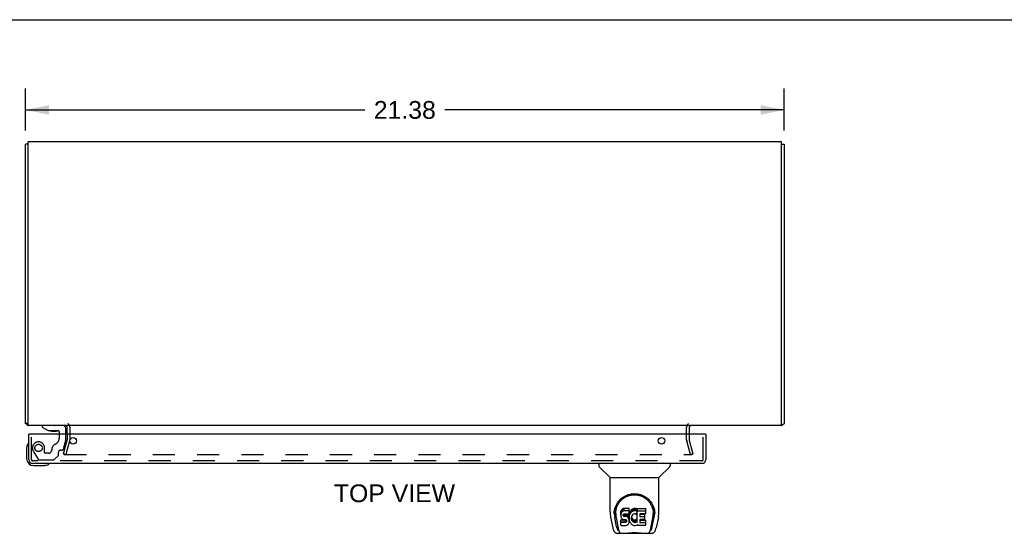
# Model space of a CAD drawing. Header units: inches. Extents: x 0 to 113, y 0 to 73.
# Tile 6 of 7: x 29 to 57, y 59 to 73. Entities that reach past the tile are written whole.
import ezdxf

# ---------------------------------------------------------------- set-up
doc = ezdxf.new("R2010")
doc.units = ezdxf.units.IN
doc.header["$LTSCALE"] = 6.233333
doc.header["$MEASUREMENT"] = 0
doc.linetypes.add('HIDDEN', pattern=[0.2, 0.1, -0.1])
doc.layers.get('0').update_dxf_attribs({"linetype": 'CONTINUOUS'})
for name, color, linetype in [('DEFAULT_2', 8, 'HIDDEN'), ('DIMENSIONS', 7, 'CONTINUOUS'), ('DOOR_ASSEMBLY', 7, 'CONTINUOUS')]:
    doc.layers.add(name, color=color, linetype=linetype)
doc.styles.get("Standard").update_dxf_attribs({"font": 'arial.ttf'})
doc.dimstyles.new('DIMSTYLE_1', dxfattribs={"dimtxt": 0.5, "dimasz": 0.666667, "dimexe": 0.09, "dimexo": 0.07, "dimgap": 0.0375, "dimtad": 0, "dimtih": 1, "dimtoh": 1, "dimzin": 4, "dimdsep": 46, "dimtxsty": 'Standard', "dimblk": '_FILLED', "dimblk1": '_FILLED', "dimblk2": '_FILLED', "dimcen": 0.09, "dimadec": 3, "dimazin": 1, "dimtfac": 1, "dimtdec": 3, "dimtofl": 0, "dimtmove": 0, "dimatfit": 3, "dimldrblk": '_FILLED', "dimfxl": 0, "dimtolj": 1, "dimtzin": 4, "dimarcsym": 0})

# ---------------------------------------------------------------- blocks, each defined once
blk = doc.blocks.new('_FILLED')
at = {"color": 0, "linetype": 'ByBlock'}
blk.add_solid([(0, 0), (-1, 0.2), (-1, -0.2)], dxfattribs=at)
blk = doc.blocks.new('*D2')
at = {"layer": 'DIMENSIONS', "color": 2, "linetype": 'Continuous'}
for p, q in [((29.092, 70.21), (29.092, 71.389)), ((50.467, 70.21), (50.467, 71.389)), ((29.092, 70.789), (38.656, 70.789)), ((50.467, 70.789), (40.903, 70.789))]:
    blk.add_line(p, q, dxfattribs=at)
at = {"layer": 'DIMENSIONS', "color": 2, "linetype": 'Continuous', "xscale": 0.6666666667, "yscale": 0.6666666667, "zscale": 0.6666666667, "rotation": 180}
blk.add_blockref('_FILLED', (29.092, 70.789), dxfattribs=at)
at = {"layer": 'DIMENSIONS', "color": 2, "linetype": 'Continuous', "xscale": 0.6666666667, "yscale": 0.6666666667, "zscale": 0.6666666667}
blk.add_blockref('_FILLED', (50.467, 70.789), dxfattribs=at)
at = {"layer": 'DIMENSIONS', "color": 2, "linetype": 'Continuous', "insert": (39.779, 71.039), "char_height": 0.5, "width": 1.74721, "attachment_point": 2, "line_spacing_factor": 0.9}
blk.add_mtext('21.38', dxfattribs=at)

msp = doc.modelspace()

# ---------------------------------------------------------------- linework, layer by layer
at = {"color": 7, "linetype": 'Continuous'}
for p, q in [((0, 73.333), (113.333, 73.333)), ((29.167, 69.824), (29.092, 69.824)), ((50.392, 69.824), (50.467, 69.824)), ((29.167, 61.95), (29.092, 61.95))]:
    msp.add_line(p, q, dxfattribs=at)
at = {"color": 3, "linetype": 'Continuous'}
for p, q in [((29.092, 61.95), (29.092, 69.824)), ((29.167, 61.887), (29.167, 69.887)), ((50.392, 69.887), (29.167, 69.887)), ((50.392, 61.887), (50.392, 69.887)), ((50.467, 69.824), (50.467, 61.95)), ((50.392, 61.887), (29.167, 61.887)), ((50.448, 61.933), (50.452, 61.935)), ((30.267, 61.644), (30.267, 61.845)), ((47.792, 61.845), (47.792, 61.644))]:
    msp.add_line(p, q, dxfattribs=at)
for points in [[(29.106, 61.935), (29.104, 61.937), (29.102, 61.938), (29.1, 61.939), (29.098, 61.94), (29.096, 61.941), (29.095, 61.943), (29.094, 61.944), (29.093, 61.945), (29.092, 61.947), (29.092, 61.948), (29.092, 61.949), (29.092, 61.95)], [(29.123, 61.924), (29.121, 61.926), (29.119, 61.927), (29.117, 61.929), (29.115, 61.93), (29.113, 61.932), (29.111, 61.933), (29.106, 61.935)], [(50.436, 61.924), (50.436, 61.925), (50.437, 61.925), (50.438, 61.926), (50.438, 61.927), (50.439, 61.927), (50.44, 61.928), (50.441, 61.929), (50.442, 61.929), (50.443, 61.93), (50.444, 61.931), (50.446, 61.932), (50.447, 61.932), (50.448, 61.933)], [(50.452, 61.935), (50.454, 61.936), (50.455, 61.937), (50.456, 61.937), (50.457, 61.938), (50.458, 61.939), (50.459, 61.939), (50.46, 61.94), (50.461, 61.94), (50.461, 61.941), (50.462, 61.941), (50.463, 61.942), (50.463, 61.942), (50.464, 61.943), (50.464, 61.943), (50.465, 61.944), (50.465, 61.944), (50.465, 61.945), (50.465, 61.945), (50.466, 61.946), (50.466, 61.946), (50.466, 61.947), (50.466, 61.947), (50.466, 61.947), (50.466, 61.948), (50.467, 61.948), (50.467, 61.949), (50.467, 61.949), (50.467, 61.95)]]:
    msp.add_lwpolyline(points, dxfattribs=at)
for centre, radius, start, end in [((29.209, 62.004), 0.117, 222.5569, 248.9579), ((30.225, 61.845), 0.042, 0, 90), ((47.834, 61.845), 0.042, 90, 180), ((50.35, 62.004), 0.117, 291.0374, 317.4431)]:
    msp.add_arc(centre, radius, start, end, dxfattribs=at)
at = {"layer": 'DEFAULT_2', "color": 8, "linetype": 'HIDDEN'}
for p, q in [((30.267, 61.644), (30.267, 61.486)), ((30.342, 61.845), (30.342, 61.486)), ((47.717, 61.486), (47.717, 61.845)), ((47.792, 61.644), (47.792, 61.486)), ((30.162, 61.093), (30.266, 61.479)), ((30.338, 61.46), (30.235, 61.074)), ((47.824, 61.074), (47.72, 61.46)), ((47.793, 61.479), (47.896, 61.093)), ((30.162, 61.093), (30.235, 61.074)), ((30.169, 61.093), (30.169, 61.092)), ((30.189, 61.074), (47.869, 61.074)), ((47.896, 61.093), (47.824, 61.074))]:
    msp.add_line(p, q, dxfattribs=at)
for points in [[(30.17, 61.098), (30.17, 61.096), (30.169, 61.094), (30.169, 61.093)], [(30.169, 61.092), (30.17, 61.09), (30.17, 61.088), (30.171, 61.087), (30.171, 61.085), (30.172, 61.083), (30.174, 61.081), (30.175, 61.08), (30.176, 61.079), (30.178, 61.077), (30.18, 61.076), (30.182, 61.076)], [(30.189, 61.074), (30.187, 61.074), (30.185, 61.074), (30.183, 61.075), (30.182, 61.076)], [(47.889, 61.093), (47.889, 61.092), (47.889, 61.09), (47.888, 61.088), (47.888, 61.087), (47.887, 61.085), (47.886, 61.083), (47.885, 61.081), (47.883, 61.08), (47.882, 61.079), (47.88, 61.077), (47.879, 61.076), (47.877, 61.076), (47.875, 61.075), (47.873, 61.074), (47.871, 61.074), (47.869, 61.074)], [(47.888, 61.098), (47.889, 61.096), (47.889, 61.094), (47.889, 61.093)]]:
    msp.add_lwpolyline(points, dxfattribs=at)
for centre, radius, start, end in [((30.225, 61.845), 0.117, 0, 56.9002), ((47.834, 61.845), 0.117, 123.0998, 180), ((30.242, 61.486), 0.025, 345, 360), ((30.242, 61.486), 0.1, 345, 360), ((47.817, 61.486), 0.1, 180, 195), ((47.817, 61.486), 0.025, 180, 195)]:
    msp.add_arc(centre, radius, start, end, dxfattribs=at)
at = {"layer": 'DOOR_ASSEMBLY', "color": 7, "linetype": 'Continuous'}
for p, q in [((29.56, 61.887), (29.56, 61.848)), ((29.201, 61.644), (29.186, 61.644)), ((29.56, 61.848), (29.736, 61.749)), ((29.736, 61.749), (30.013, 61.749)), ((29.825, 61.732), (29.965, 61.732)), ((30.044, 61.718), (30.044, 61.644)), ((30.229, 61.644), (30.229, 61.808)), ((48.246, 61.644), (48.261, 61.644)), ((29.126, 61.248), (29.126, 60.959)), ((29.326, 60.759), (29.616, 60.759)), ((29.653, 60.761), (29.616, 60.759)), ((45.245, 60.819), (45.245, 60.756)), ((47.253, 60.819), (47.253, 60.756)), ((45.554, 60.431), (45.256, 60.728)), ((46.943, 60.431), (47.241, 60.728)), ((45.56, 60.425), (46.938, 60.425)), ((45.56, 59.453), (45.56, 60.425)), ((46.938, 59.454), (46.938, 60.425)), ((45.678, 59.411), (45.678, 59.411)), ((45.678, 59.398), (45.678, 59.398)), ((45.685, 59.485), (45.684, 59.421)), ((45.722, 59.411), (45.722, 59.388)), ((45.864, 59.457), (45.863, 59.433)), ((45.863, 59.366), (45.863, 59.433)), ((45.864, 59.39), (45.863, 59.366)), ((45.863, 59.366), (45.863, 59.342)), ((45.869, 59.48), (45.864, 59.457)), ((45.864, 59.39), (45.864, 59.457)), ((45.869, 59.413), (45.864, 59.39)), ((45.879, 59.502), (45.869, 59.48)), ((45.869, 59.413), (45.869, 59.48)), ((45.879, 59.436), (45.869, 59.413)), ((45.892, 59.522), (45.879, 59.502)), ((45.879, 59.436), (45.879, 59.502)), ((45.892, 59.455), (45.879, 59.436)), ((45.901, 59.53), (45.892, 59.522)), ((45.892, 59.455), (45.892, 59.522)), ((45.901, 59.463), (45.892, 59.455)), ((45.911, 59.537), (45.901, 59.53)), ((45.901, 59.463), (45.901, 59.53)), ((45.911, 59.47), (45.901, 59.463)), ((45.932, 59.546), (45.911, 59.537)), ((45.911, 59.47), (45.911, 59.537)), ((45.932, 59.479), (45.911, 59.47)), ((45.956, 59.554), (45.932, 59.546)), ((45.932, 59.479), (45.932, 59.546)), ((45.956, 59.487), (45.932, 59.479)), ((45.934, 59.369), (45.936, 59.384)), ((45.934, 59.347), (45.934, 59.369)), ((45.934, 59.354), (45.934, 59.369)), ((45.936, 59.384), (45.939, 59.391)), ((45.937, 59.34), (45.937, 59.384)), ((45.939, 59.391), (45.945, 59.396)), ((45.941, 59.334), (45.941, 59.392)), ((45.945, 59.396), (45.96, 59.4)), ((45.962, 59.392), (45.947, 59.396)), ((45.947, 59.396), (45.947, 59.396)), ((45.947, 59.329), (45.947, 59.396)), ((46.095, 59.554), (45.956, 59.554)), ((45.956, 59.487), (45.956, 59.554)), ((46.095, 59.487), (45.956, 59.487)), ((45.96, 59.4), (45.974, 59.402)), ((45.986, 59.393), (45.962, 59.392)), ((45.962, 59.325), (45.962, 59.392)), ((45.974, 59.402), (46.087, 59.402)), ((46.01, 59.392), (45.986, 59.393)), ((45.986, 59.326), (45.986, 59.393)), ((46.033, 59.386), (46.01, 59.392)), ((46.01, 59.325), (46.01, 59.392)), ((46.044, 59.382), (46.033, 59.386)), ((46.033, 59.32), (46.033, 59.386)), ((46.054, 59.375), (46.044, 59.382)), ((46.044, 59.315), (46.044, 59.382)), ((46.071, 59.358), (46.054, 59.375)), ((46.054, 59.308), (46.054, 59.375)), ((46.084, 59.338), (46.071, 59.358)), ((46.071, 59.291), (46.071, 59.358)), ((46.087, 59.402), (46.093, 59.402)), ((46.093, 59.402), (46.095, 59.407)), ((46.097, 59.511), (46.095, 59.554)), ((46.095, 59.487), (46.095, 59.554)), ((46.097, 59.444), (46.095, 59.487)), ((46.095, 59.407), (46.096, 59.42)), ((46.099, 59.39), (46.095, 59.345)), ((46.096, 59.42), (46.097, 59.444)), ((46.097, 59.444), (46.097, 59.511)), ((46.103, 59.412), (46.099, 59.39)), ((46.099, 59.323), (46.099, 59.39)), ((46.11, 59.433), (46.103, 59.412)), ((46.103, 59.345), (46.103, 59.412)), ((46.11, 59.366), (46.103, 59.345)), ((46.118, 59.454), (46.11, 59.433)), ((46.11, 59.366), (46.11, 59.433)), ((46.118, 59.387), (46.11, 59.366)), ((46.129, 59.473), (46.118, 59.454)), ((46.118, 59.387), (46.118, 59.454)), ((46.129, 59.406), (46.118, 59.387)), ((46.142, 59.491), (46.129, 59.473)), ((46.129, 59.406), (46.129, 59.473)), ((46.142, 59.424), (46.129, 59.406)), ((46.157, 59.508), (46.142, 59.491)), ((46.142, 59.424), (46.142, 59.491)), ((46.157, 59.441), (46.142, 59.424)), ((46.173, 59.523), (46.157, 59.508)), ((46.157, 59.441), (46.157, 59.508)), ((46.173, 59.456), (46.157, 59.441)), ((46.191, 59.536), (46.173, 59.523)), ((46.173, 59.456), (46.173, 59.523)), ((46.191, 59.469), (46.173, 59.456)), ((46.192, 59.369), (46.178, 59.345)), ((46.211, 59.545), (46.191, 59.536)), ((46.191, 59.469), (46.191, 59.536)), ((46.211, 59.478), (46.191, 59.469)), ((46.2, 59.379), (46.192, 59.369)), ((46.211, 59.386), (46.2, 59.379)), ((46.233, 59.55), (46.211, 59.545)), ((46.211, 59.478), (46.211, 59.545)), ((46.233, 59.483), (46.211, 59.478)), ((46.236, 59.397), (46.211, 59.386)), ((46.255, 59.552), (46.233, 59.55)), ((46.233, 59.483), (46.233, 59.55)), ((46.255, 59.485), (46.233, 59.483)), ((46.249, 59.4), (46.236, 59.397)), ((46.262, 59.4), (46.249, 59.4)), ((46.255, 59.552), (46.278, 59.552)), ((46.255, 59.485), (46.255, 59.552)), ((46.278, 59.485), (46.255, 59.485)), ((46.275, 59.397), (46.262, 59.4)), ((46.288, 59.392), (46.275, 59.397)), ((46.289, 59.55), (46.278, 59.552)), ((46.278, 59.485), (46.278, 59.552)), ((46.289, 59.483), (46.278, 59.485)), ((46.3, 59.547), (46.289, 59.55)), ((46.289, 59.483), (46.289, 59.55)), ((46.3, 59.48), (46.289, 59.483)), ((46.32, 59.463), (46.294, 59.395)), ((46.318, 59.535), (46.3, 59.547)), ((46.3, 59.48), (46.3, 59.547)), ((46.318, 59.468), (46.3, 59.48)), ((46.318, 59.535), (46.318, 59.468)), ((46.32, 59.531), (46.32, 59.468)), ((46.328, 59.552), (46.565, 59.552)), ((46.328, 59.16), (46.328, 59.552)), ((46.328, 59.485), (46.565, 59.485)), ((46.399, 59.397), (46.399, 59.33)), ((46.565, 59.401), (46.403, 59.401)), ((46.403, 59.392), (46.534, 59.392)), ((46.539, 59.247), (46.539, 59.387)), ((46.57, 59.406), (46.57, 59.547)), ((46.812, 59.485), (46.814, 59.421)), ((46.819, 59.411), (46.819, 59.411)), ((46.82, 59.398), (46.82, 59.398)), ((45.575, 59.31), (45.64, 59.005)), ((45.747, 59.033), (45.694, 59.303)), ((45.731, 59.29), (45.788, 58.997)), ((45.863, 59.342), (45.867, 59.319)), ((45.865, 59.08), (45.865, 59.222)), ((45.867, 59.319), (45.876, 59.296)), ((45.929, 59.227), (45.87, 59.226)), ((45.87, 59.16), (45.87, 59.226)), ((45.929, 59.16), (45.87, 59.16)), ((45.876, 59.296), (45.888, 59.276)), ((45.888, 59.276), (45.905, 59.259)), ((45.905, 59.259), (45.925, 59.246)), ((45.925, 59.246), (45.936, 59.242)), ((45.99, 59.227), (45.929, 59.227)), ((45.929, 59.16), (45.929, 59.227)), ((45.99, 59.16), (45.929, 59.16)), ((45.934, 59.347), (45.934, 59.354)), ((45.937, 59.34), (45.934, 59.347)), ((45.936, 59.242), (45.947, 59.24)), ((45.941, 59.334), (45.937, 59.34)), ((45.947, 59.329), (45.941, 59.334)), ((45.962, 59.325), (45.947, 59.329)), ((45.947, 59.24), (45.995, 59.239)), ((45.986, 59.326), (45.962, 59.325)), ((46.01, 59.325), (45.986, 59.326)), ((46.005, 59.228), (45.99, 59.227)), ((45.99, 59.16), (45.99, 59.227)), ((46.005, 59.162), (45.99, 59.16)), ((45.995, 59.239), (46.003, 59.238)), ((46.003, 59.238), (46.01, 59.236)), ((46.011, 59.232), (46.005, 59.228)), ((46.005, 59.162), (46.005, 59.228)), ((46.011, 59.165), (46.005, 59.162)), ((46.033, 59.32), (46.01, 59.325)), ((46.01, 59.236), (46.016, 59.231)), ((46.013, 59.233), (46.011, 59.232)), ((46.011, 59.165), (46.011, 59.232)), ((46.017, 59.17), (46.011, 59.165)), ((46.016, 59.231), (46.02, 59.225)), ((46.017, 59.17), (46.017, 59.23)), ((46.026, 59.182), (46.017, 59.17)), ((46.02, 59.225), (46.027, 59.212)), ((46.026, 59.182), (46.026, 59.214)), ((46.029, 59.189), (46.026, 59.182)), ((46.026, 59.077), (46.037, 59.081)), ((46.027, 59.212), (46.029, 59.197)), ((46.029, 59.189), (46.029, 59.201)), ((46.029, 59.197), (46.029, 59.189)), ((46.044, 59.315), (46.033, 59.32)), ((46.037, 59.081), (46.057, 59.095)), ((46.054, 59.308), (46.044, 59.315)), ((46.071, 59.291), (46.054, 59.308)), ((46.057, 59.095), (46.074, 59.112)), ((46.084, 59.271), (46.071, 59.291)), ((46.074, 59.112), (46.081, 59.122)), ((46.081, 59.122), (46.086, 59.132)), ((46.094, 59.316), (46.084, 59.338)), ((46.084, 59.271), (46.084, 59.338)), ((46.094, 59.249), (46.084, 59.271)), ((46.086, 59.132), (46.095, 59.155)), ((46.095, 59.312), (46.094, 59.316)), ((46.094, 59.249), (46.094, 59.316)), ((46.1, 59.226), (46.094, 59.249)), ((46.095, 59.278), (46.095, 59.345)), ((46.099, 59.323), (46.095, 59.278)), ((46.095, 59.278), (46.096, 59.256)), ((46.095, 59.155), (46.101, 59.178)), ((46.096, 59.256), (46.099, 59.234)), ((46.103, 59.345), (46.099, 59.323)), ((46.099, 59.234), (46.103, 59.212)), ((46.102, 59.202), (46.1, 59.226)), ((46.101, 59.178), (46.102, 59.202)), ((46.102, 59.202), (46.102, 59.217)), ((46.103, 59.212), (46.11, 59.191)), ((46.11, 59.191), (46.132, 59.152)), ((46.132, 59.152), (46.144, 59.133)), ((46.144, 59.133), (46.159, 59.117)), ((46.159, 59.117), (46.176, 59.102)), ((46.165, 59.294), (46.164, 59.267)), ((46.164, 59.267), (46.165, 59.254)), ((46.168, 59.321), (46.165, 59.294)), ((46.165, 59.254), (46.165, 59.294)), ((46.165, 59.254), (46.169, 59.241)), ((46.167, 59.314), (46.169, 59.308)), ((46.172, 59.334), (46.168, 59.321)), ((46.169, 59.308), (46.179, 59.283)), ((46.169, 59.241), (46.169, 59.308)), ((46.169, 59.241), (46.179, 59.216)), ((46.178, 59.345), (46.172, 59.334)), ((46.176, 59.102), (46.193, 59.088)), ((46.179, 59.283), (46.192, 59.26)), ((46.179, 59.216), (46.179, 59.283)), ((46.179, 59.216), (46.192, 59.193)), ((46.192, 59.26), (46.201, 59.25)), ((46.192, 59.193), (46.192, 59.26)), ((46.192, 59.193), (46.201, 59.183)), ((46.193, 59.088), (46.203, 59.083)), ((46.201, 59.25), (46.211, 59.241)), ((46.201, 59.183), (46.201, 59.25)), ((46.201, 59.183), (46.211, 59.174)), ((46.203, 59.083), (46.213, 59.079)), ((46.211, 59.241), (46.222, 59.234)), ((46.211, 59.174), (46.211, 59.241)), ((46.211, 59.174), (46.222, 59.167)), ((46.213, 59.079), (46.235, 59.074)), ((46.222, 59.234), (46.234, 59.229)), ((46.222, 59.167), (46.222, 59.234)), ((46.222, 59.167), (46.234, 59.162)), ((46.234, 59.229), (46.248, 59.227)), ((46.234, 59.162), (46.234, 59.229)), ((46.234, 59.162), (46.248, 59.16)), ((46.248, 59.227), (46.261, 59.226)), ((46.248, 59.16), (46.248, 59.227)), ((46.248, 59.16), (46.261, 59.159)), ((46.261, 59.226), (46.274, 59.228)), ((46.261, 59.159), (46.261, 59.226)), ((46.261, 59.159), (46.274, 59.161)), ((46.274, 59.228), (46.287, 59.232)), ((46.274, 59.161), (46.274, 59.228)), ((46.274, 59.161), (46.287, 59.165)), ((46.279, 59.074), (46.301, 59.081)), ((46.287, 59.232), (46.299, 59.238)), ((46.287, 59.165), (46.287, 59.232)), ((46.287, 59.165), (46.299, 59.171)), ((46.299, 59.238), (46.31, 59.245)), ((46.299, 59.171), (46.299, 59.238)), ((46.299, 59.171), (46.31, 59.178)), ((46.301, 59.081), (46.32, 59.093)), ((46.31, 59.245), (46.31, 59.178)), ((46.317, 59.244), (46.328, 59.226)), ((46.317, 59.177), (46.328, 59.16)), ((46.33, 59.093), (46.32, 59.093)), ((46.32, 59.093), (46.32, 59.093)), ((46.33, 59.08), (46.33, 59.093)), ((46.4, 59.238), (46.4, 59.161)), ((46.403, 59.325), (46.534, 59.325)), ((46.534, 59.243), (46.404, 59.243)), ((46.404, 59.223), (46.566, 59.223)), ((46.404, 59.156), (46.566, 59.156)), ((46.57, 59.08), (46.57, 59.219)), ((46.709, 58.997), (46.766, 59.287)), ((46.75, 59.033), (46.803, 59.303)), ((46.766, 59.287), (46.767, 59.291)), ((46.923, 59.31), (46.857, 59.005)), ((45.764, 58.85), (46.733, 58.85)), ((45.764, 58.85), (45.764, 58.85)), ((45.806, 58.929), (45.799, 58.929)), ((45.804, 58.933), (45.808, 58.923)), ((45.808, 58.923), (45.808, 58.923)), ((45.85, 58.85), (45.844, 58.85)), ((45.85, 58.85), (45.849, 58.85)), ((45.87, 59.075), (46.014, 59.075)), ((46.014, 59.075), (46.026, 59.077)), ((46.235, 59.074), (46.257, 59.071)), ((46.257, 59.071), (46.279, 59.074)), ((46.566, 59.075), (46.335, 59.075)), ((46.648, 58.85), (46.647, 58.85)), ((46.689, 58.923), (46.69, 58.923)), ((46.69, 58.923), (46.693, 58.933)), ((46.699, 58.929), (46.692, 58.929))]:
    msp.add_line(p, q, dxfattribs=at)
at = {"layer": 'DOOR_ASSEMBLY', "color": 8, "linetype": 'HIDDEN'}
for p, q in [((30.15, 61.887), (29.56, 61.887)), ((29.261, 60.936), (29.261, 61.644)), ((30.044, 61.644), (30.044, 61.534)), ((30.229, 61.477), (30.229, 61.644)), ((48.186, 60.936), (48.186, 61.644)), ((30.161, 61.221), (30.229, 61.477)), ((29.312, 61.171), (29.447, 60.938)), ((29.633, 61.124), (29.633, 61.257)), ((29.743, 61.108), (29.649, 61.108)), ((29.906, 60.931), (30.021, 61.046)), ((30.027, 61.061), (30.027, 61.139)), ((30.086, 61.198), (30.131, 61.198)), ((48.144, 60.894), (29.303, 60.894)), ((29.473, 60.923), (29.885, 60.923))]:
    msp.add_line(p, q, dxfattribs=at)
at = {"layer": 'DOOR_ASSEMBLY', "color": 3, "linetype": 'Continuous'}
for p, q in [((29.186, 60.936), (29.186, 61.644)), ((48.246, 61.644), (29.201, 61.644)), ((48.261, 61.644), (48.261, 60.936)), ((48.144, 60.819), (29.303, 60.819))]:
    msp.add_line(p, q, dxfattribs=at)
at = {"layer": 'DOOR_ASSEMBLY', "color": 7, "linetype": 'Continuous'}
for points in [[(45.678, 59.411), (45.68, 59.452), (45.687, 59.502), (45.698, 59.549), (45.712, 59.593), (45.729, 59.635), (45.749, 59.674), (45.772, 59.711), (45.796, 59.746), (45.824, 59.779), (45.853, 59.81), (45.885, 59.838), (45.918, 59.864), (45.954, 59.887), (45.992, 59.908), (46.031, 59.926), (46.073, 59.941), (46.115, 59.953), (46.159, 59.962), (46.204, 59.967), (46.249, 59.969), (46.294, 59.967), (46.339, 59.962), (46.383, 59.953), (46.425, 59.941), (46.467, 59.926), (46.506, 59.907), (46.544, 59.887), (46.58, 59.863), (46.613, 59.837), (46.645, 59.809), (46.674, 59.779), (46.701, 59.746), (46.726, 59.711), (46.749, 59.674), (46.768, 59.634), (46.785, 59.592), (46.799, 59.548), (46.81, 59.501), (46.817, 59.452), (46.819, 59.411)], [(45.722, 59.411), (45.722, 59.431), (45.724, 59.455), (45.726, 59.48), (45.73, 59.503), (45.735, 59.527), (45.74, 59.55), (45.747, 59.573), (45.755, 59.595), (45.763, 59.616), (45.773, 59.637), (45.783, 59.658), (45.794, 59.677), (45.806, 59.696), (45.818, 59.714), (45.83, 59.732), (45.844, 59.748), (45.857, 59.764), (45.871, 59.779), (45.886, 59.793), (45.9, 59.807), (45.915, 59.819), (45.931, 59.831), (45.946, 59.842), (45.962, 59.853), (45.977, 59.863), (45.993, 59.872), (46.009, 59.88), (46.025, 59.888), (46.041, 59.895), (46.057, 59.902), (46.073, 59.908), (46.089, 59.913), (46.105, 59.918), (46.121, 59.922), (46.136, 59.926), (46.152, 59.929), (46.168, 59.932), (46.184, 59.934), (46.2, 59.936), (46.216, 59.937), (46.232, 59.938), (46.248, 59.938), (46.264, 59.938), (46.28, 59.937), (46.296, 59.936), (46.312, 59.934), (46.328, 59.932), (46.344, 59.929), (46.36, 59.926), (46.376, 59.923), (46.392, 59.918), (46.408, 59.914), (46.424, 59.908), (46.44, 59.902), (46.456, 59.896), (46.472, 59.889), (46.488, 59.881), (46.503, 59.872), (46.519, 59.863), (46.535, 59.854), (46.55, 59.843), (46.566, 59.832), (46.581, 59.82), (46.596, 59.807), (46.611, 59.794), (46.625, 59.78), (46.64, 59.765), (46.653, 59.749), (46.667, 59.732), (46.679, 59.715), (46.692, 59.697), (46.703, 59.678), (46.714, 59.658), (46.724, 59.638), (46.734, 59.617), (46.742, 59.595), (46.75, 59.573), (46.757, 59.55), (46.763, 59.527), (46.767, 59.504), (46.771, 59.48), (46.774, 59.456), (46.775, 59.431), (46.776, 59.411)], [(45.56, 59.453), (45.561, 59.42), (45.564, 59.38), (45.569, 59.341), (45.575, 59.31)], [(45.678, 59.398), (45.678, 59.403), (45.678, 59.411)], [(45.722, 59.388), (45.722, 59.372), (45.724, 59.343), (45.727, 59.315), (45.731, 59.29)], [(46.767, 59.291), (46.767, 59.294), (46.768, 59.297), (46.768, 59.3), (46.769, 59.303), (46.769, 59.306), (46.77, 59.309), (46.77, 59.313), (46.771, 59.316), (46.771, 59.32), (46.772, 59.324), (46.772, 59.327), (46.773, 59.331), (46.773, 59.335), (46.773, 59.339), (46.774, 59.343), (46.774, 59.348), (46.774, 59.352), (46.775, 59.357), (46.775, 59.361), (46.775, 59.366), (46.775, 59.371), (46.775, 59.376), (46.776, 59.381), (46.776, 59.386), (46.776, 59.411)], [(46.819, 59.411), (46.82, 59.404), (46.82, 59.398)], [(46.923, 59.31), (46.928, 59.34), (46.934, 59.38), (46.937, 59.42), (46.938, 59.454)], [(45.87, 59.226), (45.869, 59.226), (45.869, 59.226), (45.868, 59.226), (45.868, 59.226), (45.867, 59.226), (45.867, 59.226), (45.867, 59.225), (45.866, 59.225), (45.866, 59.225), (45.866, 59.224), (45.865, 59.224), (45.865, 59.223), (45.865, 59.223), (45.865, 59.222)], [(45.87, 59.16), (45.869, 59.16), (45.869, 59.159), (45.868, 59.159), (45.868, 59.159), (45.867, 59.159), (45.867, 59.159), (45.867, 59.158), (45.866, 59.158), (45.866, 59.158), (45.866, 59.157), (45.865, 59.157), (45.865, 59.156), (45.865, 59.156), (45.865, 59.155)], [(45.64, 59.005), (45.643, 58.992), (45.648, 58.973), (45.653, 58.956), (45.658, 58.941), (45.663, 58.928), (45.669, 58.915), (45.676, 58.904), (45.683, 58.894), (45.691, 58.884), (45.7, 58.875), (45.711, 58.867), (45.722, 58.86), (45.734, 58.855), (45.747, 58.852), (45.761, 58.85), (45.764, 58.85)], [(45.788, 58.997), (45.791, 58.986), (45.794, 58.972), (45.797, 58.958), (45.801, 58.946), (45.804, 58.933)], [(45.808, 58.923), (45.813, 58.91), (45.819, 58.898), (45.826, 58.887), (45.833, 58.878), (45.84, 58.87), (45.848, 58.863), (45.857, 58.857), (45.867, 58.853), (45.877, 58.851), (45.884, 58.85)], [(45.965, 58.85), (45.986, 58.851), (46.008, 58.852), (46.031, 58.854), (46.056, 58.857), (46.082, 58.86), (46.108, 58.863), (46.136, 58.866), (46.164, 58.868), (46.193, 58.87), (46.222, 58.871), (46.251, 58.871), (46.28, 58.871), (46.309, 58.869), (46.338, 58.867), (46.366, 58.865), (46.393, 58.862), (46.419, 58.86), (46.444, 58.857), (46.468, 58.854), (46.491, 58.852), (46.512, 58.851), (46.532, 58.85)], [(45.965, 58.85), (45.987, 58.851), (46.014, 58.852), (46.041, 58.855), (46.07, 58.858), (46.098, 58.861), (46.128, 58.863), (46.157, 58.866), (46.187, 58.867), (46.218, 58.869), (46.248, 58.869), (46.279, 58.869), (46.309, 58.868), (46.339, 58.866), (46.369, 58.863), (46.398, 58.861), (46.427, 58.858), (46.456, 58.855), (46.483, 58.852), (46.51, 58.851), (46.532, 58.85)], [(46.613, 58.85), (46.621, 58.851), (46.631, 58.853), (46.64, 58.857), (46.649, 58.863), (46.657, 58.87), (46.665, 58.878), (46.672, 58.887), (46.678, 58.898), (46.684, 58.91), (46.689, 58.923)], [(46.693, 58.933), (46.697, 58.946), (46.7, 58.958), (46.704, 58.972), (46.707, 58.986), (46.709, 58.997)], [(46.733, 58.85), (46.736, 58.85), (46.749, 58.852), (46.762, 58.855), (46.775, 58.86), (46.786, 58.867), (46.797, 58.874), (46.806, 58.883), (46.814, 58.893), (46.821, 58.904), (46.828, 58.915), (46.834, 58.927), (46.839, 58.941), (46.845, 58.956), (46.85, 58.973), (46.855, 58.992), (46.857, 59.005)]]:
    msp.add_lwpolyline(points, dxfattribs=at)
at = {"layer": 'DOOR_ASSEMBLY', "color": 8, "linetype": 'HIDDEN'}
msp.add_circle((29.461, 61.257), 0.103, dxfattribs=at)
at = {"layer": 'DOOR_ASSEMBLY', "color": 3, "linetype": 'Continuous'}
for centre in [(30.436, 61.456), (47.011, 61.456)]:
    msp.add_circle(centre, 0.094, dxfattribs=at)
at = {"layer": 'DOOR_ASSEMBLY', "color": 7, "linetype": 'Continuous'}
for centre, radius, start, end in [((30.15, 61.808), 0.079, 0, 90), ((29.825, 61.822), 0.09, 234.8123, 270), ((29.965, 61.822), 0.09, 270, 304.9232), ((30.013, 61.718), 0.031, 0, 90), ((29.376, 61.248), 0.25, 149.1101, 180), ((29.175, 61.369), 0.015, 96.3796, 149.1101), ((29.171, 61.369), 0.015, 0, 83.6204), ((29.326, 60.959), 0.2, 180, 270), ((29.616, 61.009), 0.25, 270, 300.8899), ((29.736, 60.804), 0.015, 6.3796, 90), ((29.736, 60.807), 0.015, 300.8899, 353.6204), ((45.284, 60.756), 0.0394, 180, 225), ((47.213, 60.756), 0.0394, 315, 360), ((45.568, 60.445), 0.0197, 225, 262.5), ((46.93, 60.445), 0.0197, 277.5, 315)]:
    msp.add_arc(centre, radius, start, end, dxfattribs=at)
at = {"layer": 'DOOR_ASSEMBLY', "color": 8, "linetype": 'HIDDEN'}
for centre, radius, start, end in [((29.461, 61.257), 0.172, 0, 210), ((30.018, 61.198), 0.185, 115.7418, 180), ((29.856, 61.534), 0.188, 295.7418, 360), ((29.649, 61.124), 0.016, 180, 270), ((29.743, 61.198), 0.09, 270, 360), ((30.007, 61.061), 0.02, 315, 360), ((30.086, 61.139), 0.059, 90, 180), ((30.131, 61.229), 0.031, 270, 345), ((29.303, 60.936), 0.042, 180, 270), ((29.473, 60.953), 0.03, 210, 270), ((29.885, 60.953), 0.03, 270, 315), ((48.144, 60.936), 0.042, 270, 360)]:
    msp.add_arc(centre, radius, start, end, dxfattribs=at)
at = {"layer": 'DOOR_ASSEMBLY', "color": 3, "linetype": 'Continuous'}
for centre, start, end in [((29.303, 60.936), 180, 270), ((48.144, 60.936), 270, 360)]:
    msp.add_arc(centre, 0.117, start, end, dxfattribs=at)
at = {"layer": 'DOOR_ASSEMBLY', "color": 7, "linetype": 'Continuous'}
for centre, major_axis, ratio, start_param, end_param in [((46.249, 59.411), (0, 0.565), 0.999848, 1.137008, 1.76365), ((46.249, 59.411), (0, 0.565), 0.999848, 4.519536, 5.145564), ((46.289, 59.396), (0, 0.00448), 1, -3.557718, -1.937287), ((46.315, 59.531), (0, 0.00448), 1, -1.566905, -0.665444), ((46.315, 59.464), (0, 0.00448), 1, 4.345898, 5.617742), ((46.403, 59.397), (0, 0.00448), 1, 0, 1.570796), ((46.403, 59.396), (0, 0.00448), 1, -4.318348, -3.643774), ((46.403, 59.396), (0.00448, 0), 1, -2.072978, -1.570796), ((46.534, 59.387), (0.00448, 0), 1, 0, 1.570796), ((46.565, 59.547), (0.00448, 0), 1, 0, 1.570796), ((46.565, 59.48), (0, 0.00448), 1, -1.570796, 0), ((46.565, 59.406), (0, 0.00448), 1, -3.141593, -1.570796), ((45.87, 59.08), (0, 0.00483), 1, 1.570796, 3.141593), ((46.313, 59.241), (0, 0.00448), 1, 0, 0.651783), ((46.313, 59.175), (0, 0.00448), 1, 0, 0.651783), ((46.313, 59.241), (0.00448, 0), 1, 0.594971, 1.570796), ((46.313, 59.175), (0.00448, 0), 1, 0.594971, 1.570796), ((46.335, 59.08), (0, 0.00448), 1, 1.570796, 3.141593), ((46.403, 59.33), (0, 0.00448), 1, 1.570796, 3.141593), ((46.404, 59.238), (0, 0.00448), 1, 0, 1.570796), ((46.404, 59.228), (0, 0.00448), 1, 1.570796, 3.141593), ((46.404, 59.161), (0, 0.00448), 1, 1.570796, 3.141593), ((46.534, 59.321), (0, 0.00448), 1, -1.570796, 0), ((46.534, 59.247), (0, 0.00448), 1, -3.141593, -1.570796), ((46.566, 59.219), (0, 0.00448), 1, -1.570796, 0), ((46.566, 59.152), (0, 0.00448), 1, -1.570796, 0), ((46.566, 59.08), (0, 0.00448), 1, -3.141593, -1.570796), ((45.805, 59.283), (0.007, 0.354), 0.213027, -3.923008, -3.13761), ((46.693, 59.283), (-0.007, 0.354), 0.213027, -3.145575, -2.360177)]:
    msp.add_ellipse(centre, major_axis=major_axis, ratio=ratio, start_param=start_param, end_param=end_param, dxfattribs=at)

# ---------------------------------------------------------------- texts
at = {"layer": 'DIMENSIONS', "color": 2, "linetype": 'Continuous', "insert": (39.488, 60.229), "char_height": 0.5, "width": 3.40706, "attachment_point": 2, "line_spacing_factor": 0.9}
msp.add_mtext('TOP VIEW', dxfattribs=at)

# ---------------------------------------------------------------- dimensions: what is measured, and where the dimension line sits
at = {"layer": 'DIMENSIONS', "color": 2, "linetype": 'Continuous'}
dim = msp.add_linear_dim(base=(29.091697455, 70.788666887), p1=(50.466697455, 71.458666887), p2=(29.091697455, 71.458666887), angle=180, dimstyle='DIMSTYLE_1', dxfattribs=at)
dim.commit()
dim.dimension.update_dxf_attribs({"geometry": '*D2', "text_midpoint": (39.771630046, 70.78587972), "dimtype": 160})

doc.saveas('drawing.dxf')
